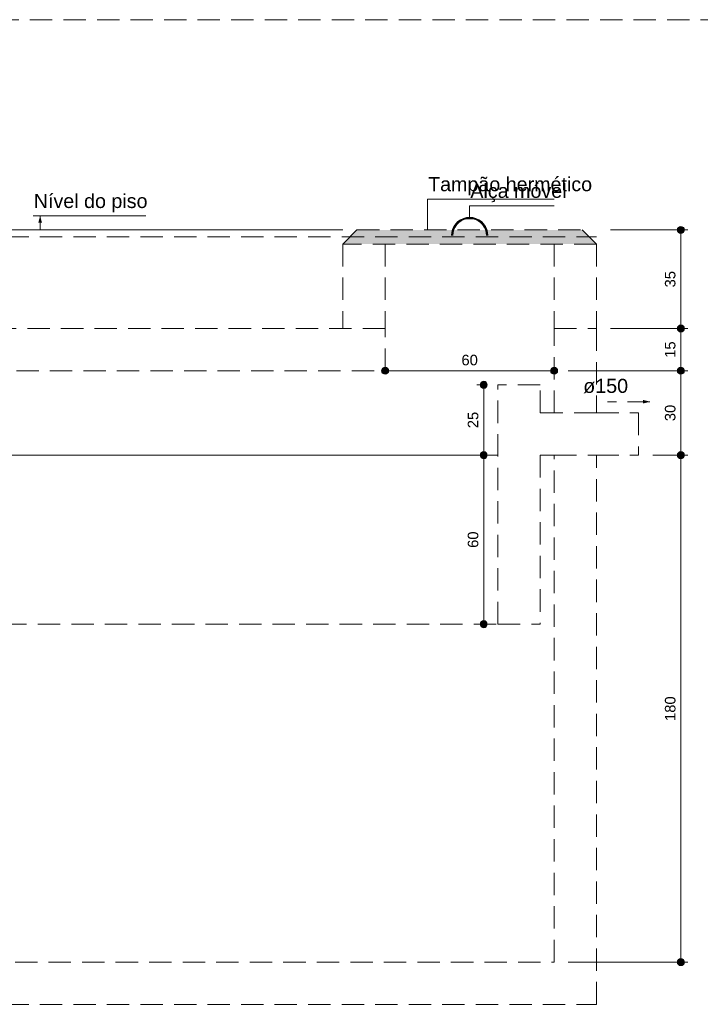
# Model space of a CAD drawing. Header units: feet. Extents: x 8 to 127, y 6 to 90.
# Tile 6 of 256: x 39 to 49, y 25 to 39. Entities that reach past the tile are written whole.
import ezdxf

# ---------------------------------------------------------------- set-up
doc = ezdxf.new("R2010")
doc.units = ezdxf.units.FT
doc.header["$MEASUREMENT"] = 0
doc.linetypes.add('HIDDEN2', pattern=[0.47625, 0.3175, -0.15875])
for name, color, linetype, lineweight in [('DI-Cotas', 8, 'Continuous', 9), ('DI-Detalhes', 8, 'HIDDEN2', 9), ('DI-Eixos', 7, 'HIDDEN2', 9), ('DI-Níveis', 7, 'Continuous', 0)]:
    doc.layers.add(name, color=color, linetype=linetype, lineweight=lineweight)
doc.styles.add('Arial', font='arial.ttf')

msp = doc.modelspace()

# ---------------------------------------------------------------- hatches: boundary and pattern name
at = {"layer": 'DI-Cotas', "linetype": 'Continuous', "lineweight": 9}
msp.add_hatch(color=8, dxfattribs=at).paths.add_polyline_path([(39.277, 36.12), (39.251, 36.024), (39.303, 36.024)])
at = {"layer": 'DI-Cotas', "linetype": 'Continuous'}
for points in [[(48.427, 35.92), (48.427, 35.925), (48.426, 35.929), (48.425, 35.933), (48.424, 35.938), (48.422, 35.942), (48.42, 35.945), (48.418, 35.949), (48.415, 35.953), (48.412, 35.956), (48.409, 35.959), (48.406, 35.961), (48.402, 35.964), (48.398, 35.966), (48.394, 35.967), (48.39, 35.969), (48.386, 35.97), (48.381, 35.97), (48.377, 35.97), (48.373, 35.97), (48.368, 35.97), (48.364, 35.969), (48.36, 35.967), (48.356, 35.966), (48.352, 35.964), (48.348, 35.961), (48.345, 35.959), (48.342, 35.956), (48.339, 35.953), (48.336, 35.949), (48.334, 35.945), (48.332, 35.942), (48.33, 35.938), (48.329, 35.933), (48.328, 35.929), (48.327, 35.925), (48.327, 35.92), (48.327, 35.916), (48.328, 35.912), (48.329, 35.908), (48.33, 35.903), (48.332, 35.899), (48.334, 35.895), (48.336, 35.892), (48.339, 35.888), (48.342, 35.885), (48.345, 35.882), (48.348, 35.88), (48.352, 35.877), (48.356, 35.875), (48.36, 35.873), (48.364, 35.872), (48.368, 35.871), (48.373, 35.871), (48.377, 35.87), (48.381, 35.871), (48.386, 35.871), (48.39, 35.872), (48.394, 35.873), (48.398, 35.875), (48.402, 35.877), (48.406, 35.88), (48.409, 35.882), (48.412, 35.885), (48.415, 35.888), (48.418, 35.892), (48.42, 35.895), (48.422, 35.899), (48.424, 35.903), (48.425, 35.908), (48.426, 35.912), (48.427, 35.916)], [(48.427, 34.52), (48.427, 34.525), (48.426, 34.529), (48.425, 34.533), (48.424, 34.538), (48.422, 34.542), (48.42, 34.545), (48.418, 34.549), (48.415, 34.553), (48.412, 34.556), (48.409, 34.559), (48.406, 34.561), (48.402, 34.564), (48.398, 34.566), (48.394, 34.567), (48.39, 34.569), (48.386, 34.57), (48.381, 34.57), (48.377, 34.57), (48.373, 34.57), (48.368, 34.57), (48.364, 34.569), (48.36, 34.567), (48.356, 34.566), (48.352, 34.564), (48.348, 34.561), (48.345, 34.559), (48.342, 34.556), (48.339, 34.553), (48.336, 34.549), (48.334, 34.545), (48.332, 34.542), (48.33, 34.538), (48.329, 34.533), (48.328, 34.529), (48.327, 34.525), (48.327, 34.52), (48.327, 34.516), (48.328, 34.512), (48.329, 34.508), (48.33, 34.503), (48.332, 34.499), (48.334, 34.495), (48.336, 34.492), (48.339, 34.488), (48.342, 34.485), (48.345, 34.482), (48.348, 34.48), (48.352, 34.477), (48.356, 34.475), (48.36, 34.473), (48.364, 34.472), (48.368, 34.471), (48.373, 34.471), (48.377, 34.47), (48.381, 34.471), (48.386, 34.471), (48.39, 34.472), (48.394, 34.473), (48.398, 34.475), (48.402, 34.477), (48.406, 34.48), (48.409, 34.482), (48.412, 34.485), (48.415, 34.488), (48.418, 34.492), (48.42, 34.495), (48.422, 34.499), (48.424, 34.503), (48.425, 34.508), (48.426, 34.512), (48.427, 34.516)], [(48.427, 34.52), (48.427, 34.525), (48.426, 34.529), (48.425, 34.533), (48.424, 34.538), (48.422, 34.542), (48.42, 34.545), (48.418, 34.549), (48.415, 34.553), (48.412, 34.556), (48.409, 34.559), (48.406, 34.561), (48.402, 34.564), (48.398, 34.566), (48.394, 34.567), (48.39, 34.569), (48.386, 34.57), (48.381, 34.57), (48.377, 34.57), (48.373, 34.57), (48.368, 34.57), (48.364, 34.569), (48.36, 34.567), (48.356, 34.566), (48.352, 34.564), (48.348, 34.561), (48.345, 34.559), (48.342, 34.556), (48.339, 34.553), (48.336, 34.549), (48.334, 34.545), (48.332, 34.542), (48.33, 34.538), (48.329, 34.533), (48.328, 34.529), (48.327, 34.525), (48.327, 34.52), (48.327, 34.516), (48.328, 34.512), (48.329, 34.508), (48.33, 34.503), (48.332, 34.499), (48.334, 34.495), (48.336, 34.492), (48.339, 34.488), (48.342, 34.485), (48.345, 34.482), (48.348, 34.48), (48.352, 34.477), (48.356, 34.475), (48.36, 34.473), (48.364, 34.472), (48.368, 34.471), (48.373, 34.471), (48.377, 34.47), (48.381, 34.471), (48.386, 34.471), (48.39, 34.472), (48.394, 34.473), (48.398, 34.475), (48.402, 34.477), (48.406, 34.48), (48.409, 34.482), (48.412, 34.485), (48.415, 34.488), (48.418, 34.492), (48.42, 34.495), (48.422, 34.499), (48.424, 34.503), (48.425, 34.508), (48.426, 34.512), (48.427, 34.516)], [(44.227, 33.92), (44.227, 33.925), (44.226, 33.929), (44.225, 33.933), (44.224, 33.938), (44.222, 33.942), (44.22, 33.945), (44.218, 33.949), (44.215, 33.953), (44.212, 33.956), (44.209, 33.959), (44.206, 33.961), (44.202, 33.964), (44.198, 33.966), (44.194, 33.967), (44.19, 33.969), (44.186, 33.97), (44.181, 33.97), (44.177, 33.97), (44.173, 33.97), (44.168, 33.97), (44.164, 33.969), (44.16, 33.967), (44.156, 33.966), (44.152, 33.964), (44.148, 33.961), (44.145, 33.959), (44.142, 33.956), (44.139, 33.953), (44.136, 33.949), (44.134, 33.945), (44.132, 33.942), (44.13, 33.938), (44.129, 33.933), (44.128, 33.929), (44.127, 33.925), (44.127, 33.92), (44.127, 33.916), (44.128, 33.912), (44.129, 33.908), (44.13, 33.903), (44.132, 33.899), (44.134, 33.895), (44.136, 33.892), (44.139, 33.888), (44.142, 33.885), (44.145, 33.882), (44.148, 33.88), (44.152, 33.877), (44.156, 33.875), (44.16, 33.873), (44.164, 33.872), (44.168, 33.871), (44.173, 33.871), (44.177, 33.87), (44.181, 33.871), (44.186, 33.871), (44.19, 33.872), (44.194, 33.873), (44.198, 33.875), (44.202, 33.877), (44.206, 33.88), (44.209, 33.882), (44.212, 33.885), (44.215, 33.888), (44.218, 33.892), (44.22, 33.895), (44.222, 33.899), (44.224, 33.903), (44.225, 33.908), (44.226, 33.912), (44.227, 33.916)], [(46.627, 33.92), (46.627, 33.925), (46.626, 33.929), (46.625, 33.933), (46.624, 33.938), (46.622, 33.942), (46.62, 33.945), (46.618, 33.949), (46.615, 33.953), (46.612, 33.956), (46.609, 33.959), (46.606, 33.961), (46.602, 33.964), (46.598, 33.966), (46.594, 33.967), (46.59, 33.969), (46.586, 33.97), (46.581, 33.97), (46.577, 33.97), (46.573, 33.97), (46.568, 33.97), (46.564, 33.969), (46.56, 33.967), (46.556, 33.966), (46.552, 33.964), (46.548, 33.961), (46.545, 33.959), (46.542, 33.956), (46.539, 33.953), (46.536, 33.949), (46.534, 33.945), (46.532, 33.942), (46.53, 33.938), (46.529, 33.933), (46.528, 33.929), (46.527, 33.925), (46.527, 33.92), (46.527, 33.916), (46.528, 33.912), (46.529, 33.908), (46.53, 33.903), (46.532, 33.899), (46.534, 33.895), (46.536, 33.892), (46.539, 33.888), (46.542, 33.885), (46.545, 33.882), (46.548, 33.88), (46.552, 33.877), (46.556, 33.875), (46.56, 33.873), (46.564, 33.872), (46.568, 33.871), (46.573, 33.871), (46.577, 33.87), (46.581, 33.871), (46.586, 33.871), (46.59, 33.872), (46.594, 33.873), (46.598, 33.875), (46.602, 33.877), (46.606, 33.88), (46.609, 33.882), (46.612, 33.885), (46.615, 33.888), (46.618, 33.892), (46.62, 33.895), (46.622, 33.899), (46.624, 33.903), (46.625, 33.908), (46.626, 33.912), (46.627, 33.916)], [(48.427, 33.92), (48.427, 33.925), (48.426, 33.929), (48.425, 33.933), (48.424, 33.938), (48.422, 33.942), (48.42, 33.945), (48.418, 33.949), (48.415, 33.953), (48.412, 33.956), (48.409, 33.959), (48.406, 33.961), (48.402, 33.964), (48.398, 33.966), (48.394, 33.967), (48.39, 33.969), (48.386, 33.97), (48.381, 33.97), (48.377, 33.97), (48.373, 33.97), (48.368, 33.97), (48.364, 33.969), (48.36, 33.967), (48.356, 33.966), (48.352, 33.964), (48.348, 33.961), (48.345, 33.959), (48.342, 33.956), (48.339, 33.953), (48.336, 33.949), (48.334, 33.945), (48.332, 33.942), (48.33, 33.938), (48.329, 33.933), (48.328, 33.929), (48.327, 33.925), (48.327, 33.92), (48.327, 33.916), (48.328, 33.912), (48.329, 33.908), (48.33, 33.903), (48.332, 33.899), (48.334, 33.895), (48.336, 33.892), (48.339, 33.888), (48.342, 33.885), (48.345, 33.882), (48.348, 33.88), (48.352, 33.877), (48.356, 33.875), (48.36, 33.873), (48.364, 33.872), (48.368, 33.871), (48.373, 33.871), (48.377, 33.87), (48.381, 33.871), (48.386, 33.871), (48.39, 33.872), (48.394, 33.873), (48.398, 33.875), (48.402, 33.877), (48.406, 33.88), (48.409, 33.882), (48.412, 33.885), (48.415, 33.888), (48.418, 33.892), (48.42, 33.895), (48.422, 33.899), (48.424, 33.903), (48.425, 33.908), (48.426, 33.912), (48.427, 33.916)], [(48.427, 33.92), (48.427, 33.925), (48.426, 33.929), (48.425, 33.933), (48.424, 33.938), (48.422, 33.942), (48.42, 33.945), (48.418, 33.949), (48.415, 33.953), (48.412, 33.956), (48.409, 33.959), (48.406, 33.961), (48.402, 33.964), (48.398, 33.966), (48.394, 33.967), (48.39, 33.969), (48.386, 33.97), (48.381, 33.97), (48.377, 33.97), (48.373, 33.97), (48.368, 33.97), (48.364, 33.969), (48.36, 33.967), (48.356, 33.966), (48.352, 33.964), (48.348, 33.961), (48.345, 33.959), (48.342, 33.956), (48.339, 33.953), (48.336, 33.949), (48.334, 33.945), (48.332, 33.942), (48.33, 33.938), (48.329, 33.933), (48.328, 33.929), (48.327, 33.925), (48.327, 33.92), (48.327, 33.916), (48.328, 33.912), (48.329, 33.908), (48.33, 33.903), (48.332, 33.899), (48.334, 33.895), (48.336, 33.892), (48.339, 33.888), (48.342, 33.885), (48.345, 33.882), (48.348, 33.88), (48.352, 33.877), (48.356, 33.875), (48.36, 33.873), (48.364, 33.872), (48.368, 33.871), (48.373, 33.871), (48.377, 33.87), (48.381, 33.871), (48.386, 33.871), (48.39, 33.872), (48.394, 33.873), (48.398, 33.875), (48.402, 33.877), (48.406, 33.88), (48.409, 33.882), (48.412, 33.885), (48.415, 33.888), (48.418, 33.892), (48.42, 33.895), (48.422, 33.899), (48.424, 33.903), (48.425, 33.908), (48.426, 33.912), (48.427, 33.916)], [(45.627, 33.72), (45.627, 33.725), (45.626, 33.729), (45.625, 33.733), (45.624, 33.738), (45.622, 33.742), (45.62, 33.745), (45.618, 33.749), (45.615, 33.753), (45.612, 33.756), (45.609, 33.759), (45.606, 33.761), (45.602, 33.764), (45.598, 33.766), (45.594, 33.767), (45.59, 33.769), (45.586, 33.77), (45.581, 33.77), (45.577, 33.77), (45.573, 33.77), (45.568, 33.77), (45.564, 33.769), (45.56, 33.767), (45.556, 33.766), (45.552, 33.764), (45.548, 33.761), (45.545, 33.759), (45.542, 33.756), (45.539, 33.753), (45.536, 33.749), (45.534, 33.745), (45.532, 33.742), (45.53, 33.738), (45.529, 33.733), (45.528, 33.729), (45.527, 33.725), (45.527, 33.72), (45.527, 33.716), (45.528, 33.712), (45.529, 33.708), (45.53, 33.703), (45.532, 33.699), (45.534, 33.695), (45.536, 33.692), (45.539, 33.688), (45.542, 33.685), (45.545, 33.682), (45.548, 33.68), (45.552, 33.677), (45.556, 33.675), (45.56, 33.673), (45.564, 33.672), (45.568, 33.671), (45.573, 33.671), (45.577, 33.67), (45.581, 33.671), (45.586, 33.671), (45.59, 33.672), (45.594, 33.673), (45.598, 33.675), (45.602, 33.677), (45.606, 33.68), (45.609, 33.682), (45.612, 33.685), (45.615, 33.688), (45.618, 33.692), (45.62, 33.695), (45.622, 33.699), (45.624, 33.703), (45.625, 33.708), (45.626, 33.712), (45.627, 33.716)], [(45.627, 33.72), (45.627, 33.725), (45.626, 33.729), (45.625, 33.733), (45.624, 33.738), (45.622, 33.742), (45.62, 33.745), (45.618, 33.749), (45.615, 33.753), (45.612, 33.756), (45.609, 33.759), (45.606, 33.761), (45.602, 33.764), (45.598, 33.766), (45.594, 33.767), (45.59, 33.769), (45.586, 33.77), (45.581, 33.77), (45.577, 33.77), (45.573, 33.77), (45.568, 33.77), (45.564, 33.769), (45.56, 33.767), (45.556, 33.766), (45.552, 33.764), (45.548, 33.761), (45.545, 33.759), (45.542, 33.756), (45.539, 33.753), (45.536, 33.749), (45.534, 33.745), (45.532, 33.742), (45.53, 33.738), (45.529, 33.733), (45.528, 33.729), (45.527, 33.725), (45.527, 33.72), (45.527, 33.716), (45.528, 33.712), (45.529, 33.708), (45.53, 33.703), (45.532, 33.699), (45.534, 33.695), (45.536, 33.692), (45.539, 33.688), (45.542, 33.685), (45.545, 33.682), (45.548, 33.68), (45.552, 33.677), (45.556, 33.675), (45.56, 33.673), (45.564, 33.672), (45.568, 33.671), (45.573, 33.671), (45.577, 33.67), (45.581, 33.671), (45.586, 33.671), (45.59, 33.672), (45.594, 33.673), (45.598, 33.675), (45.602, 33.677), (45.606, 33.68), (45.609, 33.682), (45.612, 33.685), (45.615, 33.688), (45.618, 33.692), (45.62, 33.695), (45.622, 33.699), (45.624, 33.703), (45.625, 33.708), (45.626, 33.712), (45.627, 33.716)], [(45.627, 32.72), (45.627, 32.725), (45.626, 32.729), (45.625, 32.733), (45.624, 32.738), (45.622, 32.742), (45.62, 32.745), (45.618, 32.749), (45.615, 32.753), (45.612, 32.756), (45.609, 32.759), (45.606, 32.761), (45.602, 32.764), (45.598, 32.766), (45.594, 32.767), (45.59, 32.769), (45.586, 32.77), (45.581, 32.77), (45.577, 32.77), (45.573, 32.77), (45.568, 32.77), (45.564, 32.769), (45.56, 32.767), (45.556, 32.766), (45.552, 32.764), (45.548, 32.761), (45.545, 32.759), (45.542, 32.756), (45.539, 32.753), (45.536, 32.749), (45.534, 32.745), (45.532, 32.742), (45.53, 32.738), (45.529, 32.733), (45.528, 32.729), (45.527, 32.725), (45.527, 32.72), (45.527, 32.716), (45.528, 32.712), (45.529, 32.708), (45.53, 32.703), (45.532, 32.699), (45.534, 32.695), (45.536, 32.692), (45.539, 32.688), (45.542, 32.685), (45.545, 32.682), (45.548, 32.68), (45.552, 32.677), (45.556, 32.675), (45.56, 32.673), (45.564, 32.672), (45.568, 32.671), (45.573, 32.671), (45.577, 32.67), (45.581, 32.671), (45.586, 32.671), (45.59, 32.672), (45.594, 32.673), (45.598, 32.675), (45.602, 32.677), (45.606, 32.68), (45.609, 32.682), (45.612, 32.685), (45.615, 32.688), (45.618, 32.692), (45.62, 32.695), (45.622, 32.699), (45.624, 32.703), (45.625, 32.708), (45.626, 32.712), (45.627, 32.716)], [(45.627, 32.72), (45.627, 32.725), (45.626, 32.729), (45.625, 32.733), (45.624, 32.738), (45.622, 32.742), (45.62, 32.745), (45.618, 32.749), (45.615, 32.753), (45.612, 32.756), (45.609, 32.759), (45.606, 32.761), (45.602, 32.764), (45.598, 32.766), (45.594, 32.767), (45.59, 32.769), (45.586, 32.77), (45.581, 32.77), (45.577, 32.77), (45.573, 32.77), (45.568, 32.77), (45.564, 32.769), (45.56, 32.767), (45.556, 32.766), (45.552, 32.764), (45.548, 32.761), (45.545, 32.759), (45.542, 32.756), (45.539, 32.753), (45.536, 32.749), (45.534, 32.745), (45.532, 32.742), (45.53, 32.738), (45.529, 32.733), (45.528, 32.729), (45.527, 32.725), (45.527, 32.72), (45.527, 32.716), (45.528, 32.712), (45.529, 32.708), (45.53, 32.703), (45.532, 32.699), (45.534, 32.695), (45.536, 32.692), (45.539, 32.688), (45.542, 32.685), (45.545, 32.682), (45.548, 32.68), (45.552, 32.677), (45.556, 32.675), (45.56, 32.673), (45.564, 32.672), (45.568, 32.671), (45.573, 32.671), (45.577, 32.67), (45.581, 32.671), (45.586, 32.671), (45.59, 32.672), (45.594, 32.673), (45.598, 32.675), (45.602, 32.677), (45.606, 32.68), (45.609, 32.682), (45.612, 32.685), (45.615, 32.688), (45.618, 32.692), (45.62, 32.695), (45.622, 32.699), (45.624, 32.703), (45.625, 32.708), (45.626, 32.712), (45.627, 32.716)], [(45.627, 32.72), (45.627, 32.725), (45.626, 32.729), (45.625, 32.733), (45.624, 32.738), (45.622, 32.742), (45.62, 32.745), (45.618, 32.749), (45.615, 32.753), (45.612, 32.756), (45.609, 32.759), (45.606, 32.761), (45.602, 32.764), (45.598, 32.766), (45.594, 32.767), (45.59, 32.769), (45.586, 32.77), (45.581, 32.77), (45.577, 32.77), (45.573, 32.77), (45.568, 32.77), (45.564, 32.769), (45.56, 32.767), (45.556, 32.766), (45.552, 32.764), (45.548, 32.761), (45.545, 32.759), (45.542, 32.756), (45.539, 32.753), (45.536, 32.749), (45.534, 32.745), (45.532, 32.742), (45.53, 32.738), (45.529, 32.733), (45.528, 32.729), (45.527, 32.725), (45.527, 32.72), (45.527, 32.716), (45.528, 32.712), (45.529, 32.708), (45.53, 32.703), (45.532, 32.699), (45.534, 32.695), (45.536, 32.692), (45.539, 32.688), (45.542, 32.685), (45.545, 32.682), (45.548, 32.68), (45.552, 32.677), (45.556, 32.675), (45.56, 32.673), (45.564, 32.672), (45.568, 32.671), (45.573, 32.671), (45.577, 32.67), (45.581, 32.671), (45.586, 32.671), (45.59, 32.672), (45.594, 32.673), (45.598, 32.675), (45.602, 32.677), (45.606, 32.68), (45.609, 32.682), (45.612, 32.685), (45.615, 32.688), (45.618, 32.692), (45.62, 32.695), (45.622, 32.699), (45.624, 32.703), (45.625, 32.708), (45.626, 32.712), (45.627, 32.716)], [(48.427, 32.72), (48.427, 32.725), (48.426, 32.729), (48.425, 32.733), (48.424, 32.738), (48.422, 32.742), (48.42, 32.745), (48.418, 32.749), (48.415, 32.753), (48.412, 32.756), (48.409, 32.759), (48.406, 32.761), (48.402, 32.764), (48.398, 32.766), (48.394, 32.767), (48.39, 32.769), (48.386, 32.77), (48.381, 32.77), (48.377, 32.77), (48.373, 32.77), (48.368, 32.77), (48.364, 32.769), (48.36, 32.767), (48.356, 32.766), (48.352, 32.764), (48.348, 32.761), (48.345, 32.759), (48.342, 32.756), (48.339, 32.753), (48.336, 32.749), (48.334, 32.745), (48.332, 32.742), (48.33, 32.738), (48.329, 32.733), (48.328, 32.729), (48.327, 32.725), (48.327, 32.72), (48.327, 32.716), (48.328, 32.712), (48.329, 32.708), (48.33, 32.703), (48.332, 32.699), (48.334, 32.695), (48.336, 32.692), (48.339, 32.688), (48.342, 32.685), (48.345, 32.682), (48.348, 32.68), (48.352, 32.677), (48.356, 32.675), (48.36, 32.673), (48.364, 32.672), (48.368, 32.671), (48.373, 32.671), (48.377, 32.67), (48.381, 32.671), (48.386, 32.671), (48.39, 32.672), (48.394, 32.673), (48.398, 32.675), (48.402, 32.677), (48.406, 32.68), (48.409, 32.682), (48.412, 32.685), (48.415, 32.688), (48.418, 32.692), (48.42, 32.695), (48.422, 32.699), (48.424, 32.703), (48.425, 32.708), (48.426, 32.712), (48.427, 32.716)], [(48.427, 32.72), (48.427, 32.725), (48.426, 32.729), (48.425, 32.733), (48.424, 32.738), (48.422, 32.742), (48.42, 32.745), (48.418, 32.749), (48.415, 32.753), (48.412, 32.756), (48.409, 32.759), (48.406, 32.761), (48.402, 32.764), (48.398, 32.766), (48.394, 32.767), (48.39, 32.769), (48.386, 32.77), (48.381, 32.77), (48.377, 32.77), (48.373, 32.77), (48.368, 32.77), (48.364, 32.769), (48.36, 32.767), (48.356, 32.766), (48.352, 32.764), (48.348, 32.761), (48.345, 32.759), (48.342, 32.756), (48.339, 32.753), (48.336, 32.749), (48.334, 32.745), (48.332, 32.742), (48.33, 32.738), (48.329, 32.733), (48.328, 32.729), (48.327, 32.725), (48.327, 32.72), (48.327, 32.716), (48.328, 32.712), (48.329, 32.708), (48.33, 32.703), (48.332, 32.699), (48.334, 32.695), (48.336, 32.692), (48.339, 32.688), (48.342, 32.685), (48.345, 32.682), (48.348, 32.68), (48.352, 32.677), (48.356, 32.675), (48.36, 32.673), (48.364, 32.672), (48.368, 32.671), (48.373, 32.671), (48.377, 32.67), (48.381, 32.671), (48.386, 32.671), (48.39, 32.672), (48.394, 32.673), (48.398, 32.675), (48.402, 32.677), (48.406, 32.68), (48.409, 32.682), (48.412, 32.685), (48.415, 32.688), (48.418, 32.692), (48.42, 32.695), (48.422, 32.699), (48.424, 32.703), (48.425, 32.708), (48.426, 32.712), (48.427, 32.716)], [(45.627, 30.32), (45.627, 30.325), (45.626, 30.329), (45.625, 30.333), (45.624, 30.338), (45.622, 30.342), (45.62, 30.345), (45.618, 30.349), (45.615, 30.353), (45.612, 30.356), (45.609, 30.359), (45.606, 30.361), (45.602, 30.364), (45.598, 30.366), (45.594, 30.367), (45.59, 30.369), (45.586, 30.37), (45.581, 30.37), (45.577, 30.37), (45.573, 30.37), (45.568, 30.37), (45.564, 30.369), (45.56, 30.367), (45.556, 30.366), (45.552, 30.364), (45.548, 30.361), (45.545, 30.359), (45.542, 30.356), (45.539, 30.353), (45.536, 30.349), (45.534, 30.345), (45.532, 30.342), (45.53, 30.338), (45.529, 30.333), (45.528, 30.329), (45.527, 30.325), (45.527, 30.32), (45.527, 30.316), (45.528, 30.312), (45.529, 30.308), (45.53, 30.303), (45.532, 30.299), (45.534, 30.295), (45.536, 30.292), (45.539, 30.288), (45.542, 30.285), (45.545, 30.282), (45.548, 30.28), (45.552, 30.277), (45.556, 30.275), (45.56, 30.273), (45.564, 30.272), (45.568, 30.271), (45.573, 30.271), (45.577, 30.27), (45.581, 30.271), (45.586, 30.271), (45.59, 30.272), (45.594, 30.273), (45.598, 30.275), (45.602, 30.277), (45.606, 30.28), (45.609, 30.282), (45.612, 30.285), (45.615, 30.288), (45.618, 30.292), (45.62, 30.295), (45.622, 30.299), (45.624, 30.303), (45.625, 30.308), (45.626, 30.312), (45.627, 30.316)], [(48.427, 25.52), (48.427, 25.525), (48.426, 25.529), (48.425, 25.533), (48.424, 25.538), (48.422, 25.542), (48.42, 25.545), (48.418, 25.549), (48.415, 25.553), (48.412, 25.556), (48.409, 25.559), (48.406, 25.561), (48.402, 25.564), (48.398, 25.566), (48.394, 25.567), (48.39, 25.569), (48.386, 25.57), (48.381, 25.57), (48.377, 25.57), (48.373, 25.57), (48.368, 25.57), (48.364, 25.569), (48.36, 25.567), (48.356, 25.566), (48.352, 25.564), (48.348, 25.561), (48.345, 25.559), (48.342, 25.556), (48.339, 25.553), (48.336, 25.549), (48.334, 25.545), (48.332, 25.542), (48.33, 25.538), (48.329, 25.533), (48.328, 25.529), (48.327, 25.525), (48.327, 25.52), (48.327, 25.516), (48.328, 25.512), (48.329, 25.508), (48.33, 25.503), (48.332, 25.499), (48.334, 25.495), (48.336, 25.492), (48.339, 25.488), (48.342, 25.485), (48.345, 25.482), (48.348, 25.48), (48.352, 25.477), (48.356, 25.475), (48.36, 25.473), (48.364, 25.472), (48.368, 25.471), (48.373, 25.471), (48.377, 25.47), (48.381, 25.471), (48.386, 25.471), (48.39, 25.472), (48.394, 25.473), (48.398, 25.475), (48.402, 25.477), (48.406, 25.48), (48.409, 25.482), (48.412, 25.485), (48.415, 25.488), (48.418, 25.492), (48.42, 25.495), (48.422, 25.499), (48.424, 25.503), (48.425, 25.508), (48.426, 25.512), (48.427, 25.516)]]:
    msp.add_hatch(color=8, dxfattribs=at).paths.add_polyline_path(points)
at = {"layer": 'DI-Detalhes', "linetype": 'Continuous'}
msp.add_hatch(color=8, dxfattribs=at).paths.add_polyline_path([(43.777, 35.92), (46.977, 35.92), (47.177, 35.72), (43.577, 35.72)])
at = {"layer": 'DI-Detalhes', "linetype": 'Continuous', "lineweight": 9}
msp.add_hatch(color=8, dxfattribs=at).paths.add_polyline_path([(47.937, 33.48), (47.84, 33.506), (47.84, 33.455)])

# ---------------------------------------------------------------- linework, layer by layer
at = {"layer": 'DI-Cotas', "color": 8, "linetype": 'Continuous', "lineweight": 9}
for p, q in [((44.777, 35.92), (44.777, 36.356)), ((44.777, 36.356), (46.577, 36.356)), ((45.377, 36.1), (45.377, 36.26)), ((45.377, 36.26), (46.577, 36.26)), ((39.177, 36.12), (40.777, 36.12)), ((34.777, 35.92), (43.577, 35.92)), ((47.377, 35.92), (48.477, 35.92)), ((48.377, 34.52), (48.377, 35.92)), ((47.377, 34.52), (48.477, 34.52)), ((47.377, 34.52), (48.477, 34.52)), ((48.377, 33.92), (48.377, 34.52)), ((46.577, 33.92), (44.177, 33.92)), ((46.777, 33.92), (48.477, 33.92)), ((46.777, 33.92), (48.477, 33.92)), ((48.377, 32.72), (48.377, 33.92)), ((45.577, 33.72), (45.477, 33.72)), ((45.577, 33.72), (45.477, 33.72)), ((45.577, 32.72), (45.577, 33.72)), ((45.577, 32.72), (45.577, 33.72)), ((45.577, 32.72), (45.477, 32.72)), ((45.577, 32.72), (45.477, 32.72)), ((45.577, 32.72), (45.477, 32.72)), ((45.577, 30.32), (45.577, 32.72)), ((47.977, 32.72), (48.477, 32.72)), ((47.977, 32.72), (48.477, 32.72)), ((48.377, 25.52), (48.377, 32.72)), ((45.577, 30.32), (45.477, 30.32)), ((46.777, 25.52), (48.477, 25.52))]:
    msp.add_line(p, q, dxfattribs=at)
msp.add_lwpolyline([(39.277, 36.12), (39.277, 35.92)], dxfattribs=at)
for centre in [(48.377, 35.92), (48.377, 34.52), (48.377, 34.52), (44.177, 33.92), (46.577, 33.92), (48.377, 33.92), (48.377, 33.92), (45.577, 33.72), (45.577, 33.72), (45.577, 32.72), (45.577, 32.72), (45.577, 32.72), (48.377, 32.72), (48.377, 32.72), (45.577, 30.32), (48.377, 25.52)]:
    msp.add_circle(centre, 0.05, dxfattribs=at)
at = {"layer": 'DI-Detalhes'}
msp.add_line((48.975, 38.906), (11.23, 38.906), dxfattribs=at)
at = {"layer": 'DI-Detalhes', "color": 8, "linetype": 'HIDDEN2', "lineweight": 9}
for p, q in [((31.177, 35.82), (47.177, 35.82)), ((43.577, 35.72), (43.577, 34.52)), ((44.177, 35.72), (44.177, 34.52)), ((46.577, 35.72), (46.577, 34.52)), ((47.177, 35.72), (47.177, 34.52)), ((45.777, 30.32), (45.777, 33.72)), ((46.377, 33.72), (45.777, 33.72)), ((46.377, 33.32), (46.377, 33.72)), ((46.577, 33.32), (46.377, 33.32)), ((47.177, 33.32), (47.777, 33.32)), ((47.777, 33.32), (47.777, 32.72)), ((46.577, 32.72), (46.377, 32.72)), ((46.377, 32.72), (46.377, 30.32)), ((47.177, 32.72), (47.777, 32.72)), ((32.577, 30.32), (45.777, 30.32)), ((45.777, 30.32), (46.377, 30.32))]:
    msp.add_line(p, q, dxfattribs=at)
at = {"layer": 'DI-Detalhes'}
for points in [[(45.636, 35.84), (45.632, 35.885), (45.62, 35.929), (45.601, 35.97), (45.575, 36.007), (45.544, 36.039), (45.507, 36.065), (45.466, 36.084), (45.422, 36.096), (45.377, 36.099), (45.332, 36.096), (45.288, 36.084), (45.248, 36.065), (45.211, 36.039), (45.179, 36.007), (45.153, 35.97), (45.134, 35.929), (45.122, 35.885), (45.118, 35.84)], [(45.635, 35.84), (45.631, 35.885), (45.619, 35.929), (45.6, 35.969), (45.575, 36.006), (45.543, 36.038), (45.506, 36.064), (45.465, 36.083), (45.422, 36.095), (45.377, 36.098), (45.332, 36.095), (45.289, 36.083), (45.248, 36.064), (45.211, 36.038), (45.179, 36.006), (45.154, 35.969), (45.135, 35.929), (45.123, 35.885), (45.119, 35.84)], [(45.634, 35.84), (45.63, 35.885), (45.619, 35.928), (45.6, 35.969), (45.574, 36.006), (45.542, 36.037), (45.506, 36.063), (45.465, 36.082), (45.422, 36.094), (45.377, 36.097), (45.332, 36.094), (45.289, 36.082), (45.249, 36.063), (45.212, 36.037), (45.18, 36.006), (45.154, 35.969), (45.136, 35.928), (45.124, 35.885), (45.12, 35.84)], [(45.633, 35.84), (45.629, 35.885), (45.618, 35.928), (45.599, 35.968), (45.573, 36.005), (45.542, 36.037), (45.505, 36.062), (45.465, 36.081), (45.421, 36.093), (45.377, 36.096), (45.333, 36.093), (45.289, 36.081), (45.249, 36.062), (45.212, 36.037), (45.181, 36.005), (45.155, 35.968), (45.136, 35.928), (45.125, 35.885), (45.121, 35.84)], [(45.632, 35.84), (45.628, 35.885), (45.617, 35.928), (45.598, 35.968), (45.572, 36.004), (45.541, 36.036), (45.505, 36.061), (45.464, 36.08), (45.421, 36.092), (45.377, 36.095), (45.333, 36.092), (45.29, 36.08), (45.25, 36.061), (45.213, 36.036), (45.182, 36.004), (45.156, 35.968), (45.137, 35.928), (45.126, 35.885), (45.122, 35.84)], [(45.631, 35.84), (45.627, 35.885), (45.616, 35.927), (45.597, 35.967), (45.572, 36.004), (45.54, 36.035), (45.504, 36.06), (45.464, 36.079), (45.421, 36.091), (45.377, 36.094), (45.333, 36.091), (45.29, 36.079), (45.25, 36.06), (45.214, 36.035), (45.182, 36.004), (45.157, 35.967), (45.138, 35.927), (45.127, 35.885), (45.123, 35.84)], [(45.63, 35.84), (45.626, 35.884), (45.615, 35.927), (45.596, 35.967), (45.571, 36.003), (45.54, 36.034), (45.504, 36.06), (45.464, 36.078), (45.421, 36.09), (45.377, 36.093), (45.333, 36.09), (45.291, 36.078), (45.251, 36.06), (45.214, 36.034), (45.183, 36.003), (45.158, 35.967), (45.139, 35.927), (45.128, 35.884), (45.124, 35.84)], [(45.629, 35.84), (45.625, 35.884), (45.614, 35.927), (45.595, 35.966), (45.57, 36.002), (45.539, 36.034), (45.503, 36.059), (45.463, 36.077), (45.421, 36.089), (45.377, 36.092), (45.333, 36.089), (45.291, 36.077), (45.251, 36.059), (45.215, 36.034), (45.184, 36.002), (45.159, 35.966), (45.14, 35.927), (45.129, 35.884), (45.125, 35.84)], [(45.628, 35.84), (45.624, 35.884), (45.613, 35.926), (45.594, 35.966), (45.569, 36.002), (45.538, 36.033), (45.503, 36.058), (45.463, 36.076), (45.421, 36.088), (45.377, 36.091), (45.333, 36.088), (45.291, 36.076), (45.252, 36.058), (45.216, 36.033), (45.185, 36.002), (45.16, 35.966), (45.141, 35.926), (45.13, 35.884), (45.126, 35.84)], [(45.627, 35.84), (45.623, 35.884), (45.612, 35.926), (45.594, 35.965), (45.569, 36.001), (45.538, 36.032), (45.502, 36.057), (45.463, 36.075), (45.42, 36.087), (45.377, 36.09), (45.334, 36.087), (45.292, 36.075), (45.252, 36.057), (45.216, 36.032), (45.186, 36.001), (45.161, 35.965), (45.142, 35.926), (45.131, 35.884), (45.127, 35.84)], [(45.626, 35.84), (45.622, 35.884), (45.611, 35.926), (45.593, 35.965), (45.568, 36.001), (45.537, 36.031), (45.502, 36.056), (45.462, 36.074), (45.42, 36.086), (45.377, 36.089), (45.334, 36.086), (45.292, 36.074), (45.253, 36.056), (45.217, 36.031), (45.186, 36.001), (45.161, 35.965), (45.143, 35.926), (45.132, 35.884), (45.128, 35.84)], [(45.625, 35.84), (45.621, 35.884), (45.61, 35.925), (45.592, 35.964), (45.567, 36), (45.536, 36.03), (45.501, 36.055), (45.462, 36.074), (45.42, 36.085), (45.377, 36.088), (45.334, 36.085), (45.292, 36.074), (45.253, 36.055), (45.218, 36.03), (45.187, 36), (45.162, 35.964), (45.144, 35.925), (45.133, 35.884), (45.129, 35.84)], [(45.624, 35.84), (45.62, 35.883), (45.609, 35.925), (45.591, 35.964), (45.566, 35.999), (45.536, 36.03), (45.501, 36.054), (45.462, 36.073), (45.42, 36.084), (45.377, 36.087), (45.334, 36.084), (45.293, 36.073), (45.254, 36.054), (45.218, 36.03), (45.188, 35.999), (45.163, 35.964), (45.145, 35.925), (45.134, 35.883), (45.13, 35.84)], [(45.623, 35.84), (45.619, 35.883), (45.608, 35.925), (45.59, 35.963), (45.565, 35.999), (45.535, 36.029), (45.5, 36.054), (45.461, 36.072), (45.42, 36.083), (45.377, 36.086), (45.334, 36.083), (45.293, 36.072), (45.254, 36.054), (45.219, 36.029), (45.189, 35.999), (45.164, 35.963), (45.146, 35.925), (45.135, 35.883), (45.131, 35.84)], [(45.622, 35.84), (45.618, 35.883), (45.607, 35.924), (45.589, 35.963), (45.565, 35.998), (45.535, 36.028), (45.5, 36.053), (45.461, 36.071), (45.42, 36.082), (45.377, 36.085), (45.334, 36.082), (45.293, 36.071), (45.255, 36.053), (45.22, 36.028), (45.189, 35.998), (45.165, 35.963), (45.147, 35.924), (45.136, 35.883), (45.132, 35.84)], [(45.621, 35.84), (45.617, 35.883), (45.606, 35.924), (45.588, 35.962), (45.564, 35.997), (45.534, 36.027), (45.499, 36.052), (45.46, 36.07), (45.419, 36.081), (45.377, 36.084), (45.335, 36.081), (45.294, 36.07), (45.255, 36.052), (45.22, 36.027), (45.19, 35.997), (45.166, 35.962), (45.148, 35.924), (45.137, 35.883), (45.133, 35.84)], [(45.62, 35.84), (45.616, 35.883), (45.605, 35.924), (45.587, 35.962), (45.563, 35.997), (45.533, 36.027), (45.499, 36.051), (45.46, 36.069), (45.419, 36.08), (45.377, 36.083), (45.335, 36.08), (45.294, 36.069), (45.256, 36.051), (45.221, 36.027), (45.191, 35.997), (45.167, 35.962), (45.149, 35.924), (45.138, 35.883), (45.134, 35.84)], [(45.619, 35.84), (45.615, 35.883), (45.604, 35.923), (45.587, 35.961), (45.562, 35.996), (45.533, 36.026), (45.498, 36.05), (45.46, 36.068), (45.419, 36.079), (45.377, 36.082), (45.335, 36.079), (45.294, 36.068), (45.256, 36.05), (45.221, 36.026), (45.192, 35.996), (45.167, 35.961), (45.15, 35.923), (45.139, 35.883), (45.135, 35.84)], [(45.618, 35.84), (45.614, 35.882), (45.604, 35.923), (45.586, 35.961), (45.562, 35.995), (45.532, 36.025), (45.498, 36.049), (45.459, 36.067), (45.419, 36.078), (45.377, 36.081), (45.335, 36.078), (45.295, 36.067), (45.257, 36.049), (45.222, 36.025), (45.192, 35.995), (45.168, 35.961), (45.151, 35.923), (45.14, 35.882), (45.136, 35.84)], [(45.617, 35.84), (45.613, 35.882), (45.603, 35.923), (45.585, 35.96), (45.561, 35.995), (45.531, 36.024), (45.497, 36.048), (45.459, 36.066), (45.419, 36.077), (45.377, 36.08), (45.335, 36.077), (45.295, 36.066), (45.257, 36.048), (45.223, 36.024), (45.193, 35.995), (45.169, 35.96), (45.152, 35.923), (45.141, 35.882), (45.137, 35.84)], [(43.777, 35.92), (46.977, 35.92), (47.177, 35.72), (43.577, 35.72), (43.777, 35.92)]]:
    msp.add_lwpolyline(points, dxfattribs=at)
at = {"layer": 'DI-Detalhes', "color": 8, "linetype": 'HIDDEN2', "lineweight": 9}
msp.add_lwpolyline([(47.937, 33.48), (47.337, 33.48)], dxfattribs=at)
at = {"layer": 'DI-Eixos', "color": 7, "linetype": 'HIDDEN2', "lineweight": 9}
for p, q in [((46.577, 25.52), (46.577, 32.72)), ((46.577, 32.72), (47.177, 32.72)), ((47.177, 24.92), (47.177, 32.72)), ((31.777, 25.52), (46.577, 25.52)), ((31.177, 24.92), (47.177, 24.92))]:
    msp.add_line(p, q, dxfattribs=at)
at = {"layer": 'DI-Eixos'}
for points in [[(34.177, 34.52), (34.177, 33.92), (44.177, 33.92), (44.177, 34.52), (34.177, 34.52)], [(46.577, 33.32), (46.577, 34.52), (47.177, 34.52), (47.177, 33.32), (46.577, 33.32)]]:
    msp.add_lwpolyline(points, dxfattribs=at)
at = {"layer": 'DI-Níveis', "color": 7, "linetype": 'Continuous', "lineweight": 0}
msp.add_line((32.577, 32.72), (45.777, 32.72), dxfattribs=at)

# ---------------------------------------------------------------- texts
at = {"layer": 'DI-Cotas', "color": 8, "char_height": 0.15, "attachment_point": 8, "rotation": 90.0002, "line_spacing_factor": 0.6, "style": 'Arial'}
for s, insert, width in [('35', (48.302, 35.22), 0.46601), ('15', (48.302, 34.22), 0.46601), ('25', (45.502, 33.22), 0.46601), ('25', (45.502, 33.22), 0.46601), ('30', (48.302, 33.32), 0.46601), ('60', (45.502, 31.52), 0.46601), ('180', (48.302, 29.12), 0.69901)]:
    msp.add_mtext(s, dxfattribs=dict(at, insert=insert, width=width))
at = {"layer": 'DI-Cotas', "color": 8, "insert": (45.377, 33.995), "char_height": 0.15, "width": 0.46601, "attachment_point": 8, "line_spacing_factor": 0.6, "style": 'Arial'}
msp.add_mtext('60', dxfattribs=at)
at = {"layer": 'DI-Detalhes', "color": 8, "char_height": 0.2, "attachment_point": 7, "line_spacing_factor": 0.6, "style": 'Arial'}
for s, insert, width in [('Tampão hermético', (44.787, 36.41), 4.65793), ('Alça móvel', (45.387, 36.314), 2.73293), ('Nível do piso', (39.187, 36.171), 3.22988)]:
    msp.add_mtext(s, dxfattribs=dict(at, insert=insert, width=width))
at = {"layer": 'DI-Detalhes', "color": 8, "insert": (47.627, 33.6), "char_height": 0.2, "width": 1.27348, "attachment_point": 9, "rotation": 0.0008, "line_spacing_factor": 0.6, "style": 'Arial'}
msp.add_mtext('ø150', dxfattribs=at)

doc.saveas('drawing.dxf')
